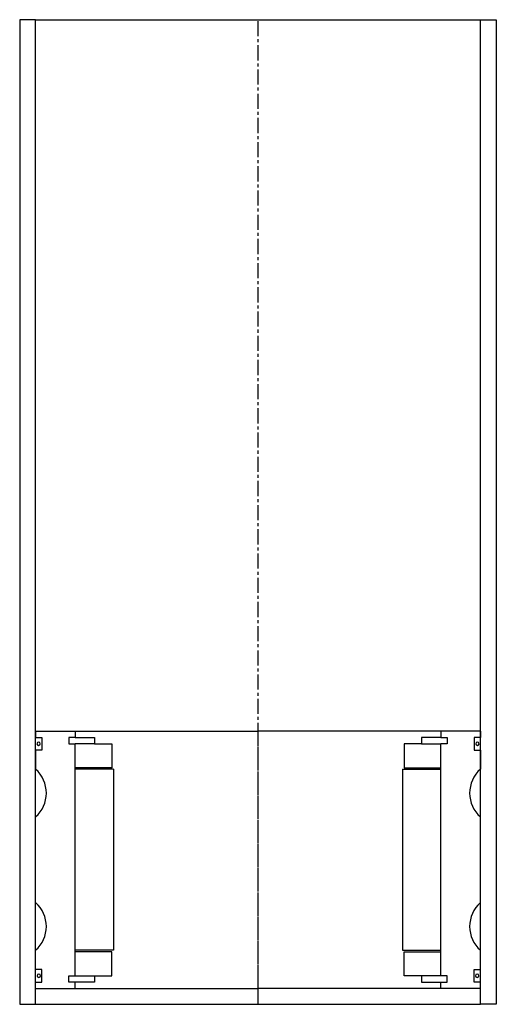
# Model space of a CAD drawing. Extents: x -363 to -213, y -32 to 278.
import ezdxf

# ---------------------------------------------------------------- set-up
doc = ezdxf.new("R2010")
doc.units = 0
doc.header["$LTSCALE"] = 0.15
doc.linetypes.add('CENTER', pattern=[50.8, 31.75, -6.35, 6.35, -6.35])
doc.layers.get('0').update_dxf_attribs({"linetype": 'CONTINUOUS'})
doc.layers.add('CENTER', color=9, linetype='CENTER')

msp = doc.modelspace()

# ---------------------------------------------------------------- linework, layer by layer
for p, q in [((-358, 277.51), (-363, 277.51)), ((-363, 277.51), (-363, -32.49)), ((-358, -32.49), (-358, 277.51)), ((-358, 277.51), (-218, 277.51)), ((-218, -32.49), (-218, 277.51)), ((-218, 277.51), (-213, 277.51)), ((-213, 277.51), (-213, -32.49)), ((-358, 53.51), (-345.5, 53.51)), ((-358, 53.51), (-358, 51.51)), ((-345.5, 53.51), (-288, 53.51)), ((-345.5, 53.51), (-345.5, 51.51)), ((-230.5, 53.51), (-288, 53.51)), ((-230.5, 53.51), (-230.5, 51.51)), ((-218, 53.51), (-230.5, 53.51)), ((-218, 53.51), (-218, 51.51)), ((-358, 51.51), (-356, 51.51)), ((-356, 51.51), (-356, 47.51)), ((-345.5, 51.51), (-347.5, 51.51)), ((-347.5, 51.51), (-347.5, 49.51)), ((-345.5, 51.51), (-339.5, 51.51)), ((-339.5, 51.51), (-339.5, 49.51)), ((-230.5, 51.51), (-236.5, 51.51)), ((-236.5, 51.51), (-236.5, 49.51)), ((-230.5, 51.51), (-228.5, 51.51)), ((-228.5, 51.51), (-228.5, 49.51)), ((-218, 51.51), (-220, 51.51)), ((-220, 51.51), (-220, 47.51)), ((-356, 47.51), (-358, 47.51)), ((-358, 47.51), (-358, 41.51)), ((-347.5, 49.51), (-345.5, 49.51)), ((-345.5, -23.49), (-345.5, 49.51)), ((-339.5, 49.51), (-345.5, 49.51)), ((-339.5, 49.51), (-334, 49.51)), ((-334, 49.51), (-334, 42.01)), ((-236.5, 49.51), (-242, 49.51)), ((-242, 49.51), (-242, 42.01)), ((-236.5, 49.51), (-230.5, 49.51)), ((-228.5, 49.51), (-230.5, 49.51)), ((-230.5, -23.49), (-230.5, 49.51)), ((-220, 47.51), (-218, 47.51)), ((-218, 47.51), (-218, 41.51)), ((-334, 42.01), (-345.5, 42.01)), ((-333.5, 41.51), (-345.5, 41.51)), ((-333.5, 41.51), (-333.5, -15.49)), ((-242.5, 41.51), (-242.5, -15.49)), ((-242.5, 41.51), (-230.5, 41.51)), ((-242, 42.01), (-230.5, 42.01)), ((-358, -0.49), (-358, 26.51)), ((-218, -0.49), (-218, 26.51)), ((-358, -21.49), (-358, -15.49)), ((-333.5, -15.49), (-345.5, -15.49)), ((-242.5, -15.49), (-230.5, -15.49)), ((-218, -21.49), (-218, -15.49)), ((-334, -15.99), (-345.5, -15.99)), ((-334, -23.49), (-334, -15.99)), ((-242, -23.49), (-242, -15.99)), ((-242, -15.99), (-230.5, -15.99)), ((-356, -21.49), (-358, -21.49)), ((-356, -25.49), (-356, -21.49)), ((-220, -25.49), (-220, -21.49)), ((-220, -21.49), (-218, -21.49)), ((-347.5, -25.49), (-347.5, -23.49)), ((-347.5, -23.49), (-345.5, -23.49)), ((-345.5, -23.49), (-339.5, -23.49)), ((-339.5, -23.49), (-339.5, -25.49)), ((-339.5, -23.49), (-334, -23.49)), ((-236.5, -23.49), (-242, -23.49)), ((-230.5, -23.49), (-236.5, -23.49)), ((-236.5, -23.49), (-236.5, -25.49)), ((-228.5, -23.49), (-230.5, -23.49)), ((-228.5, -25.49), (-228.5, -23.49)), ((-358, -27.49), (-358, -25.49)), ((-358, -25.49), (-356, -25.49)), ((-358, -27.49), (-345.5, -27.49)), ((-345.5, -25.49), (-347.5, -25.49)), ((-345.5, -27.49), (-345.5, -25.49)), ((-339.5, -25.49), (-345.5, -25.49)), ((-345.5, -27.49), (-288, -27.49)), ((-230.5, -27.49), (-288, -27.49)), ((-236.5, -25.49), (-230.5, -25.49)), ((-230.5, -27.49), (-230.5, -25.49)), ((-230.5, -25.49), (-228.5, -25.49)), ((-218, -27.49), (-230.5, -27.49)), ((-218, -25.49), (-220, -25.49)), ((-218, -27.49), (-218, -25.49)), ((-363, -32.49), (-358, -32.49)), ((-358, -32.49), (-218, -32.49)), ((-213, -32.49), (-218, -32.49))]:
    msp.add_line(p, q)
for centre, radius, start, end in [((-357.04, 49.54), 0.525, 0, 180), ((-218.96, 49.54), 0.525, 0, 180), ((-357.04, 49.54), 0.525, 180, 0), ((-218.96, 49.54), 0.525, 180, 0), ((-364.61, 34.01), 10, 311.4096, 48.5904), ((-211.39, 34.01), 10, 131.4096, 228.5904), ((-364.61, -7.99), 10, 311.4096, 48.5904), ((-211.39, -7.99), 10, 131.4096, 228.5904), ((-356.98, -23.51), 0.525, 0, 180), ((-356.98, -23.51), 0.525, 180, 0), ((-219.02, -23.51), 0.525, 0, 180), ((-219.02, -23.51), 0.525, 180, 0)]:
    msp.add_arc(centre, radius, start, end)
at = {"layer": 'CENTER'}
for p, q in [((-288, -32.49), (-288, 277.51)), ((-288, -27.49), (-288, 53.51))]:
    msp.add_line(p, q, dxfattribs=at)

doc.saveas('drawing.dxf')
